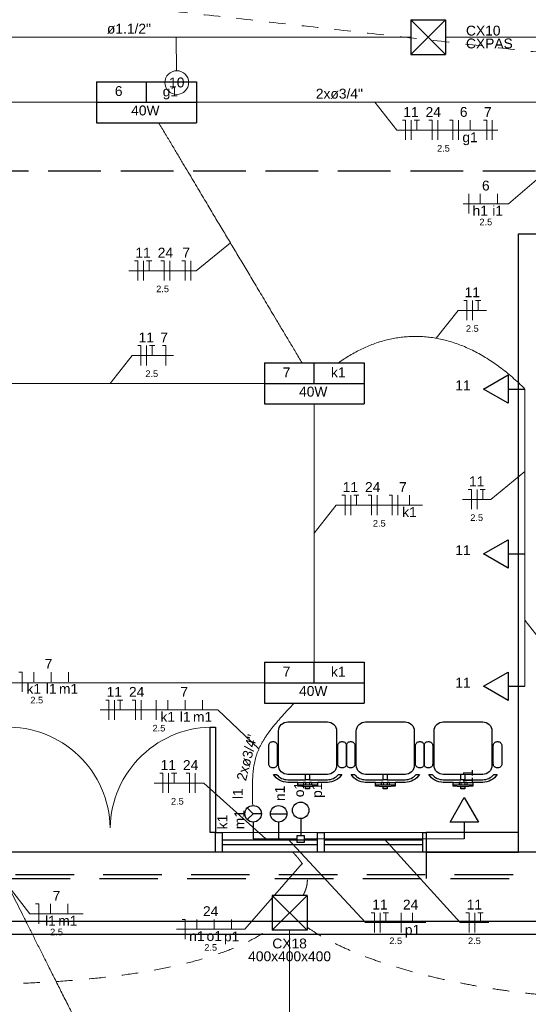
# Model space of a CAD drawing. Header units: feet. Extents: x -18 to 1038, y -110 to 48.
# Tile 35 of 199: x 5 to 9, y -9 to -1. Entities that reach past the tile are written whole.
import ezdxf

# ---------------------------------------------------------------- set-up
doc = ezdxf.new("R2010")
doc.units = ezdxf.units.FT
doc.header["$MEASUREMENT"] = 0
for name, pattern in [('HIDDEN', [0.9525, 0.635, -0.3175]), ('JIS_02_1.2', [0.25, 0.125, -0.125]), ('JIS_02_4.0', [0.55, 0.4, -0.15])]:
    doc.linetypes.add(name, pattern=pattern)
for name, color, linetype, lineweight in [('0.1', 1, 'Continuous', 9), ('02', 2, 'Continuous', 20), ('DI-Cortes', 1, 'JIS_02_4.0', 30), ('EL-Condutos', 4, 'Continuous', 5), ('EL-Fios (Fase 1)', 7, 'Continuous', 5), ('EL-Fios (Fase 2)', 7, 'Continuous', 5), ('EL-Fios (Fase 3)', 7, 'Continuous', 5), ('EL-Fios (Neutro)', 7, 'Continuous', 5), ('EL-Fios (Retorno)', 7, 'Continuous', 5), ('EL-Fios (Terra)', 7, 'Continuous', 5), ('EL-Textos conduto', 7, 'Continuous', 5), ('EL-Textos fios', 7, 'Continuous', 5), ('Textos', 7, 'Continuous', 5)]:
    doc.layers.add(name, color=color, linetype=linetype, lineweight=lineweight)
for name, color, linetype in [('Arq-parede-alta', 5, 'Continuous'), ('MOBILARIO', 8, 'Continuous'), ('P-SIMBOL', 5, 'Continuous'), ('parede', 5, 'Continuous'), ('porta', 3, 'Continuous'), ('PROJEÇÃO', 6, 'HIDDEN')]:
    doc.layers.add(name, color=color, linetype=linetype)
doc.styles.add('Arial', font='arial.ttf')

msp = doc.modelspace()

# ---------------------------------------------------------------- linework, layer by layer
at = {"layer": '0.1', "color": 251}
for p, q in [((6.6626, -7.5392), (6.6626, -7.6294)), ((6.7126, -7.5392), (6.7126, -7.6294)), ((5.0626, -7.6294), (6.6626, -7.6294))]:
    msp.add_line(p, q, dxfattribs=at)
for centre, start, end in [((5.0826, -7.4592), 1.09331, 91.46902), ((6.6426, -7.4592), 88.53098, 178.90669)]:
    msp.add_arc(centre, 0.7801, start, end, dxfattribs=at)
at = {"layer": '02', "color": 251}
for p, q in [((8.2626, -7.4794), (6.6626, -7.4794)), ((8.2626, -7.6294), (6.6626, -7.6294))]:
    msp.add_line(p, q, dxfattribs=at)
at = {"layer": 'Arq-parede-alta', "color": 3, "ltscale": 0.03}
msp.add_line((8.9628, -2.9294), (11.1628, -2.9294), dxfattribs=at)
at = {"layer": 'Arq-parede-alta', "color": 251, "ltscale": 0.03}
for points in [[(8.9628, -7.6295), (8.9628, -2.9294)], [(9.4906, -7.6295), (8.9628, -7.6295)]]:
    msp.add_lwpolyline(points, dxfattribs=at)
at = {"layer": 'Defpoints', "color": 251}
msp.add_lwpolyline([(-2.6872, 18.1708), (10.8428, 18.1708), (10.8428, 6.7706), (4.9128, 6.7706), (4.9128, 3.7706), (28.8428, 3.7706), (28.8426, -7.6295), (-2.6872, -7.6295), (-2.6872, 3.7706), (2.6128, 3.7706), (2.6128, 6.7706), (-2.6872, 6.7706)], close=True, dxfattribs=at)
at = {"layer": 'DI-Cortes', "color": 251, "linetype": 'JIS_02_4.0'}
msp.add_line((29.4426, -2.4539), (-3.2955, -2.4539), dxfattribs=at)
at = {"layer": 'DI-Cortes', "color": 251, "linetype": 'Continuous'}
for p, q in [((-3.4955, -8.1541), (29.6426, -8.1541)), ((-3.2955, -8.2541), (29.4426, -8.2541))]:
    msp.add_line(p, q, dxfattribs=at)
at = {"layer": 'EL-Condutos', "linetype": 'JIS_02_1.2'}
for points in [[(3.0951, -0.8735), (3.8691, -0.9604), (4.5939, -1.0418), (5.273, -1.1181), (5.9099, -1.1896), (6.5082, -1.2567), (7.0713, -1.32), (7.6027, -1.3796), (8.1061, -1.4361), (8.5848, -1.4899), (9.0425, -1.5413), (9.4826, -1.5907), (9.9086, -1.6385), (10.3241, -1.6852), (10.7326, -1.731), (11.1375, -1.7765), (11.5424, -1.822), (11.9509, -1.8678), (12.3664, -1.9145), (12.7924, -1.9623), (13.2325, -2.0117), (13.6902, -2.0631), (14.1689, -2.1169), (14.6723, -2.1734), (15.2037, -2.2331), (15.7668, -2.2963), (16.3651, -2.3634), (17.002, -2.435), (17.6811, -2.5112), (18.4059, -2.5926), (19.1799, -2.6795)], [(7.3277, -7.959), (7.3374, -7.9392), (7.3453, -7.9199), (7.3514, -7.9011), (7.3558, -7.8828), (7.3586, -7.865), (7.3599, -7.8476), (7.3597, -7.8308), (7.3582, -7.8143), (7.3554, -7.7983), (7.3514, -7.7827), (7.3463, -7.7674), (7.3401, -7.7526), (7.3329, -7.738), (7.3249, -7.7239), (7.3161, -7.71), (7.3066, -7.6965), (7.2964, -7.6832), (7.2856, -7.6702), (7.2744, -7.6575), (7.2627, -7.645), (7.2508, -7.6327), (7.2386, -7.6206), (7.2262, -7.6087), (7.2138, -7.597), (7.2014, -7.5854), (7.189, -7.574), (7.1768, -7.5627), (7.1648, -7.5515), (7.1532, -7.5404), (7.142, -7.5294)], [(-0.5404, -8.3978), (-0.2766, -8.402), (-0.0052, -8.4096), (0.2728, -8.4204), (0.5565, -8.4337), (0.8451, -8.4491), (1.1377, -8.4662), (1.4335, -8.4845), (1.7315, -8.5036), (2.0308, -8.523), (2.3307, -8.5423), (2.6302, -8.561), (2.9285, -8.5787), (3.2247, -8.5948), (3.5179, -8.609), (3.8072, -8.6208), (4.0918, -8.6298), (4.3709, -8.6354), (4.6435, -8.6373), (4.9087, -8.635), (5.1657, -8.628), (5.4137, -8.6159), (5.6517, -8.5982), (5.8788, -8.5745), (6.0943, -8.5444), (6.2972, -8.5073), (6.4867, -8.4628), (6.6619, -8.4105), (6.8219, -8.3499), (6.9658, -8.2805), (7.0928, -8.202)], [(7.3556, -8.1992), (7.4418, -8.2547), (7.5378, -8.3079), (7.643, -8.3586), (7.7567, -8.4068), (7.8782, -8.4524), (8.0069, -8.4951), (8.142, -8.5349), (8.2828, -8.5717), (8.4288, -8.6052), (8.5791, -8.6355), (8.733, -8.6623), (8.89, -8.6855), (9.0493, -8.705), (9.2102, -8.7207), (9.3721, -8.7324), (9.5342, -8.74), (9.6958, -8.7434), (9.8564, -8.7424), (10.0151, -8.737), (10.1713, -8.7269), (10.3243, -8.7121), (10.4734, -8.6924), (10.618, -8.6677), (10.7573, -8.6379), (10.8907, -8.6029), (11.0174, -8.5624), (11.1368, -8.5164), (11.2482, -8.4648), (11.3509, -8.4074), (11.4442, -8.3441)]]:
    msp.add_spline(points, degree=3, dxfattribs=at)
at = {"layer": 'EL-Condutos', "linetype": 'Continuous'}
for points in [[(8.1464, -1.4351), (7.9776, -1.4351), (7.8192, -1.4351), (7.6703, -1.4351), (7.5303, -1.4351), (7.3984, -1.4351), (7.2738, -1.4351), (7.1559, -1.4351), (7.0439, -1.4351), (6.937, -1.4351), (6.8346, -1.4351), (6.7359, -1.4351), (6.6401, -1.4351), (6.5465, -1.4351), (6.4544, -1.4351), (6.363, -1.4351), (6.2716, -1.4351), (6.1795, -1.4351), (6.0859, -1.4351), (5.9901, -1.4351), (5.8914, -1.4351), (5.789, -1.4351), (5.6821, -1.4351), (5.5701, -1.4351), (5.4522, -1.4351), (5.3276, -1.4351), (5.1957, -1.4351), (5.0557, -1.4351), (4.9068, -1.4351), (4.7484, -1.4351), (4.5796, -1.4351)], [(11.1655, -1.4351), (11.1129, -1.4351), (11.0622, -1.4351), (11.0131, -1.4351), (10.965, -1.4351), (10.9174, -1.4351), (10.8698, -1.4351), (10.8217, -1.4351), (10.7726, -1.4351), (10.722, -1.4351), (10.6693, -1.4351), (10.6141, -1.4351), (10.5558, -1.4351), (10.494, -1.4351), (10.4282, -1.4351), (10.3577, -1.4351), (10.2822, -1.4351), (10.2011, -1.4351), (10.114, -1.4351), (10.0202, -1.4351), (9.9193, -1.4351), (9.8108, -1.4351), (9.6942, -1.4351), (9.5689, -1.4351), (9.4346, -1.4351), (9.2905, -1.4351), (9.1364, -1.4351), (8.9715, -1.4351), (8.7955, -1.4351), (8.6079, -1.4351), (8.408, -1.4351)], [(3.0478, -1.9294), (3.1693, -1.9294), (3.2843, -1.9294), (3.3934, -1.9294), (3.497, -1.9294), (3.5954, -1.9294), (3.6893, -1.9294), (3.779, -1.9294), (3.8651, -1.9294), (3.9479, -1.9294), (4.0279, -1.9294), (4.1057, -1.9294), (4.1816, -1.9294), (4.2561, -1.9294), (4.3297, -1.9294), (4.4028, -1.9294), (4.476, -1.9294), (4.5496, -1.9294), (4.6241, -1.9294), (4.7, -1.9294), (4.7778, -1.9294), (4.8578, -1.9294), (4.9406, -1.9294), (5.0267, -1.9294), (5.1164, -1.9294), (5.2102, -1.9294), (5.3087, -1.9294), (5.4123, -1.9294), (5.5213, -1.9294), (5.6364, -1.9294), (5.7579, -1.9294)], [(9.2279, -1.9294), (9.1064, -1.9294), (8.9913, -1.9294), (8.8823, -1.9294), (8.7787, -1.9294), (8.6802, -1.9294), (8.5864, -1.9294), (8.4967, -1.9294), (8.4106, -1.9294), (8.3278, -1.9294), (8.2478, -1.9294), (8.17, -1.9294), (8.0941, -1.9294), (8.0196, -1.9294), (7.946, -1.9294), (7.8728, -1.9294), (7.7997, -1.9294), (7.7261, -1.9294), (7.6516, -1.9294), (7.5757, -1.9294), (7.4979, -1.9294), (7.4179, -1.9294), (7.3351, -1.9294), (7.249, -1.9294), (7.1593, -1.9294), (7.0654, -1.9294), (6.967, -1.9294), (6.8634, -1.9294), (6.7543, -1.9294), (6.6393, -1.9294), (6.5178, -1.9294)], [(6.2308, -2.0851), (6.2809, -2.1693), (6.3282, -2.2486), (6.3729, -2.3234), (6.4151, -2.3941), (6.455, -2.4611), (6.4929, -2.5246), (6.5289, -2.585), (6.5633, -2.6426), (6.5963, -2.6979), (6.628, -2.7511), (6.6587, -2.8025), (6.6886, -2.8526), (6.7178, -2.9017), (6.7467, -2.9501), (6.7753, -2.9981), (6.804, -3.0461), (6.8328, -3.0945), (6.8621, -3.1436), (6.892, -3.1937), (6.9227, -3.2451), (6.9544, -3.2983), (6.9874, -3.3536), (7.0218, -3.4112), (7.0578, -3.4716), (7.0957, -3.5351), (7.1356, -3.6021), (7.1778, -3.6728), (7.2224, -3.7476), (7.2697, -3.8269), (7.3199, -3.9111)], [(7.5959, -3.9106), (7.6391, -3.881), (7.6828, -3.8537), (7.727, -3.8287), (7.7716, -3.8059), (7.8167, -3.7855), (7.8622, -3.7675), (7.9081, -3.7519), (7.9544, -3.7387), (8.001, -3.7279), (8.0479, -3.7196), (8.095, -3.7138), (8.1425, -3.7105), (8.1902, -3.7097), (8.2381, -3.7115), (8.2862, -3.7159), (8.3344, -3.7229), (8.3828, -3.7326), (8.4313, -3.7449), (8.4799, -3.7599), (8.5286, -3.7776), (8.5772, -3.7981), (8.6259, -3.8213), (8.6746, -3.8474), (8.7232, -3.8762), (8.7718, -3.9079), (8.8203, -3.9424), (8.8687, -3.9799), (8.9169, -4.0203), (8.965, -4.0636), (9.0128, -4.1098)], [(4.6916, -4.0669), (4.7956, -4.0669), (4.8942, -4.0669), (4.9879, -4.0669), (5.0769, -4.0669), (5.1618, -4.0669), (5.2428, -4.0669), (5.3204, -4.0669), (5.3949, -4.0669), (5.4667, -4.0669), (5.5363, -4.0669), (5.6039, -4.0669), (5.6699, -4.0669), (5.7349, -4.0669), (5.7991, -4.0669), (5.8628, -4.0669), (5.9266, -4.0669), (5.9908, -4.0669), (6.0557, -4.0669), (6.1218, -4.0669), (6.1894, -4.0669), (6.259, -4.0669), (6.3308, -4.0669), (6.4053, -4.0669), (6.4829, -4.0669), (6.5639, -4.0669), (6.6487, -4.0669), (6.7378, -4.0669), (6.8314, -4.0669), (6.9301, -4.0669), (7.0341, -4.0669)], [(9.0128, -4.1098), (9.0128, -4.1705), (9.0128, -4.2272), (9.0128, -4.2803), (9.0128, -4.33), (9.0128, -4.3767), (9.0128, -4.4206), (9.0128, -4.462), (9.0128, -4.5012), (9.0128, -4.5384), (9.0128, -4.5739), (9.0128, -4.6081), (9.0128, -4.6411), (9.0128, -4.6734), (9.0128, -4.705), (9.0128, -4.7364), (9.0128, -4.7677), (9.0128, -4.7994), (9.0128, -4.8316), (9.0128, -4.8647), (9.0128, -4.8988), (9.0128, -4.9344), (9.0128, -4.9716), (9.0128, -5.0107), (9.0128, -5.0521), (9.0128, -5.096), (9.0128, -5.1427), (9.0128, -5.1925), (9.0128, -5.2456), (9.0128, -5.3023), (9.0128, -5.3629)], [(7.4128, -6.1864), (7.4128, -6.0956), (7.4128, -6.01), (7.4128, -5.9294), (7.4128, -5.8532), (7.4128, -5.7811), (7.4128, -5.7128), (7.4128, -5.6478), (7.4128, -5.5858), (7.4128, -5.5265), (7.4128, -5.4693), (7.4128, -5.4141), (7.4128, -5.3604), (7.4128, -5.3077), (7.4128, -5.2559), (7.4128, -5.2044), (7.4128, -5.1528), (7.4128, -5.101), (7.4128, -5.0483), (7.4128, -4.9946), (7.4128, -4.9394), (7.4128, -4.8822), (7.4128, -4.8229), (7.4128, -4.7609), (7.4128, -4.6959), (7.4128, -4.6276), (7.4128, -4.5555), (7.4128, -4.4793), (7.4128, -4.3987), (7.4128, -4.3131), (7.4128, -4.2224)], [(9.0128, -5.3629), (9.0128, -5.4116), (9.0128, -5.4571), (9.0128, -5.4998), (9.0128, -5.5398), (9.0128, -5.5773), (9.0128, -5.6125), (9.0128, -5.6458), (9.0128, -5.6772), (9.0128, -5.7071), (9.0128, -5.7357), (9.0128, -5.7631), (9.0128, -5.7897), (9.0128, -5.8155), (9.0128, -5.841), (9.0128, -5.8662), (9.0128, -5.8914), (9.0128, -5.9168), (9.0128, -5.9427), (9.0128, -5.9692), (9.0128, -5.9966), (9.0128, -6.0252), (9.0128, -6.0551), (9.0128, -6.0866), (9.0128, -6.1198), (9.0128, -6.1551), (9.0128, -6.1926), (9.0128, -6.2325), (9.0128, -6.2752), (9.0128, -6.3207), (9.0128, -6.3694)], [(4.6916, -6.3419), (4.7956, -6.3419), (4.8942, -6.3419), (4.9879, -6.3419), (5.0769, -6.3419), (5.1618, -6.3419), (5.2428, -6.3419), (5.3204, -6.3419), (5.3949, -6.3419), (5.4667, -6.3419), (5.5363, -6.3419), (5.6039, -6.3419), (5.6699, -6.3419), (5.7349, -6.3419), (5.7991, -6.3419), (5.8628, -6.3419), (5.9266, -6.3419), (5.9908, -6.3419), (6.0557, -6.3419), (6.1218, -6.3419), (6.1894, -6.3419), (6.259, -6.3419), (6.3308, -6.3419), (6.4053, -6.3419), (6.4829, -6.3419), (6.5639, -6.3419), (6.6487, -6.3419), (6.7378, -6.3419), (6.8314, -6.3419), (6.9301, -6.3419), (7.0341, -6.3419)], [(5.7855, -9.2777), (5.7201, -9.1474), (5.6587, -9.025), (5.6009, -8.9097), (5.5464, -8.8011), (5.495, -8.6986), (5.4463, -8.6016), (5.4002, -8.5096), (5.3563, -8.4221), (5.3143, -8.3384), (5.274, -8.2581), (5.2351, -8.1805), (5.1973, -8.1052), (5.1604, -8.0315), (5.124, -7.9589), (5.0878, -7.8869), (5.0517, -7.8149), (5.0153, -7.7423), (4.9783, -7.6686), (4.9406, -7.5933), (4.9016, -7.5157), (4.8613, -7.4354), (4.8194, -7.3517), (4.7755, -7.2642), (4.7293, -7.1722), (4.6807, -7.0752), (4.6293, -6.9727), (4.5748, -6.8641), (4.517, -6.7488), (4.4555, -6.6264), (4.3902, -6.4961)], [(7.2596, -6.4977), (7.2287, -6.5302), (7.1998, -6.5612), (7.1729, -6.5907), (7.148, -6.6189), (7.1248, -6.6459), (7.1034, -6.6718), (7.0838, -6.6967), (7.0657, -6.7209), (7.0493, -6.7442), (7.0343, -6.767), (7.0208, -6.7893), (7.0086, -6.8112), (6.9977, -6.8328), (6.988, -6.8544), (6.9795, -6.8759), (6.9721, -6.8975), (6.9657, -6.9193), (6.9603, -6.9414), (6.9558, -6.964), (6.952, -6.9872), (6.9491, -7.0111), (6.9468, -7.0358), (6.9451, -7.0614), (6.944, -7.0881), (6.9433, -7.1159), (6.9431, -7.145), (6.9432, -7.1756), (6.9436, -7.2076), (6.9442, -7.2413), (6.9449, -7.2767)], [(6.9483, -7.5294), (6.9577, -7.5294), (6.9665, -7.5294), (6.9747, -7.5294), (6.9824, -7.5294), (6.9896, -7.5294), (6.9964, -7.5294), (7.0028, -7.5294), (7.0088, -7.5294), (7.0146, -7.5294), (7.0201, -7.5294), (7.0253, -7.5294), (7.0304, -7.5294), (7.0354, -7.5294), (7.0403, -7.5294), (7.0452, -7.5294), (7.05, -7.5294), (7.0549, -7.5294), (7.0599, -7.5294), (7.065, -7.5294), (7.0703, -7.5294), (7.0758, -7.5294), (7.0815, -7.5294), (7.0876, -7.5294), (7.094, -7.5294), (7.1007, -7.5294), (7.1079, -7.5294), (7.1156, -7.5294), (7.1238, -7.5294), (7.1326, -7.5294), (7.142, -7.5294)], [(7.142, -7.5294), (7.1491, -7.5294), (7.1559, -7.5294), (7.1623, -7.5294), (7.1683, -7.5294), (7.174, -7.5294), (7.1794, -7.5294), (7.1845, -7.5294), (7.1893, -7.5294), (7.194, -7.5294), (7.1984, -7.5294), (7.2026, -7.5294), (7.2067, -7.5294), (7.2107, -7.5294), (7.2145, -7.5294), (7.2183, -7.5294), (7.222, -7.5294), (7.2257, -7.5294), (7.2294, -7.5294), (7.2331, -7.5294), (7.2369, -7.5294), (7.2407, -7.5294), (7.2447, -7.5294), (7.2488, -7.5294), (7.253, -7.5294), (7.2574, -7.5294), (7.262, -7.5294), (7.2668, -7.5294), (7.2719, -7.5294), (7.2773, -7.5294), (7.283, -7.5294)], [(7.3361, -7.5294), (7.3937, -7.5294), (7.4476, -7.5294), (7.4981, -7.5294), (7.5456, -7.5294), (7.5901, -7.5294), (7.6321, -7.5294), (7.6718, -7.5294), (7.7094, -7.5294), (7.7452, -7.5294), (7.7795, -7.5294), (7.8126, -7.5294), (7.8446, -7.5294), (7.8759, -7.5294), (7.9067, -7.5294), (7.9373, -7.5294), (7.968, -7.5294), (7.999, -7.5294), (8.0306, -7.5294), (8.0631, -7.5294), (8.0966, -7.5294), (8.1315, -7.5294), (8.1681, -7.5294), (8.2066, -7.5294), (8.2473, -7.5294), (8.2904, -7.5294), (8.3362, -7.5294), (8.3849, -7.5294), (8.4369, -7.5294), (8.4924, -7.5294), (8.5516, -7.5294)], [(7.2251, -8.2238), (7.2251, -8.5315), (7.2251, -8.82), (7.2251, -9.0906), (7.2251, -9.3447), (7.2251, -9.5837), (7.2251, -9.809), (7.2251, -10.0219), (7.2251, -10.2238), (7.2251, -10.416), (7.2251, -10.6001), (7.2251, -10.7772), (7.2251, -10.9489), (7.2251, -11.1164), (7.2251, -11.2812), (7.2251, -11.4446), (7.2251, -11.608), (7.2251, -11.7728), (7.2251, -11.9404), (7.2251, -12.112), (7.2251, -12.2892), (7.2251, -12.4732), (7.2251, -12.6655), (7.2251, -12.8674), (7.2251, -13.0803), (7.2251, -13.3055), (7.2251, -13.5445), (7.2251, -13.7987), (7.2251, -14.0693), (7.2251, -14.3577), (7.2251, -14.6654)]]:
    msp.add_spline(points, degree=3, dxfattribs=at)
at = {"layer": 'EL-Fios (Fase 1)'}
for p, q in [((8.3501, -2.2165), (8.3501, -2.0665)), ((8.7647, -2.2165), (8.7647, -2.0665)), ((6.3159, -3.2852), (6.3159, -3.1352)), ((6.4739, -3.2852), (6.4739, -3.1352)), ((7.8901, -5.0672), (7.8901, -4.9172)), ((8.0482, -5.0672), (8.0482, -4.9172)), ((6.0973, -6.6241), (6.0973, -6.4741)), ((6.2125, -6.6241), (6.2125, -6.4741)), ((6.5073, -7.1801), (6.5073, -7.0301)), ((8.0712, -8.2407), (8.0712, -8.0907))]:
    msp.add_line(p, q, dxfattribs=at)
at = {"layer": 'EL-Fios (Fase 2)'}
for p, q in [((8.5082, -2.2165), (8.5082, -2.0665)), ((8.5852, -2.7765), (8.5852, -2.6265))]:
    msp.add_line(p, q, dxfattribs=at)
at = {"layer": 'EL-Fios (Fase 3)'}
for p, q in [((8.1493, -2.2165), (8.1493, -2.0665)), ((6.115, -3.2852), (6.115, -3.1352)), ((8.6152, -3.5865), (8.6152, -3.4365)), ((6.1393, -3.9297), (6.1393, -3.7797)), ((7.6893, -5.0672), (7.6893, -4.9172)), ((8.6486, -5.0235), (8.6486, -4.8735)), ((5.8964, -6.6241), (5.8964, -6.4741)), ((6.3064, -7.1801), (6.3064, -7.0301)), ((7.9131, -8.2407), (7.9131, -8.0907)), ((8.6313, -8.2407), (8.6313, -8.0907))]:
    msp.add_line(p, q, dxfattribs=at)
at = {"layer": 'EL-Fios (Neutro)'}
for p, q in [((8.0814, -2.0665), (8.1064, -2.0665)), ((8.1064, -2.2165), (8.1064, -2.0665)), ((8.2823, -2.0665), (8.3073, -2.0665)), ((8.3073, -2.2165), (8.3073, -2.0665)), ((8.4403, -2.0665), (8.4653, -2.0665)), ((8.4653, -2.2165), (8.4653, -2.0665)), ((8.6968, -2.0665), (8.7218, -2.0665)), ((8.7218, -2.2165), (8.7218, -2.0665)), ((6.0471, -3.1352), (6.0721, -3.1352)), ((6.0721, -3.2852), (6.0721, -3.1352)), ((6.248, -3.1352), (6.273, -3.1352)), ((6.273, -3.2852), (6.273, -3.1352)), ((6.4061, -3.1352), (6.4311, -3.1352)), ((6.4311, -3.2852), (6.4311, -3.1352)), ((8.5473, -3.4365), (8.5723, -3.4365)), ((8.5723, -3.5865), (8.5723, -3.4365)), ((6.0714, -3.7797), (6.0964, -3.7797)), ((6.0964, -3.9297), (6.0964, -3.7797)), ((6.26, -3.7797), (6.285, -3.7797)), ((6.285, -3.9297), (6.285, -3.7797)), ((7.6214, -4.9172), (7.6464, -4.9172)), ((7.6464, -5.0672), (7.6464, -4.9172)), ((7.8223, -4.9172), (7.8473, -4.9172)), ((7.8473, -5.0672), (7.8473, -4.9172)), ((7.9803, -4.9172), (8.0053, -4.9172)), ((8.0053, -5.0672), (8.0053, -4.9172)), ((8.5807, -4.8735), (8.6057, -4.8735)), ((8.6057, -5.0235), (8.6057, -4.8735)), ((5.17, -6.261), (5.195, -6.261)), ((5.195, -6.411), (5.195, -6.261)), ((5.8286, -6.4741), (5.8536, -6.4741)), ((5.8536, -6.6241), (5.8536, -6.4741)), ((6.0295, -6.4741), (6.0545, -6.4741)), ((6.0545, -6.6241), (6.0545, -6.4741)), ((6.2385, -7.0301), (6.2635, -7.0301)), ((6.2635, -7.1801), (6.2635, -7.0301)), ((6.4394, -7.0301), (6.4644, -7.0301)), ((6.4644, -7.1801), (6.4644, -7.0301)), ((5.2964, -8.024), (5.3214, -8.024)), ((5.3214, -8.174), (5.3214, -8.024)), ((6.4082, -8.1411), (6.4332, -8.1411)), ((6.4332, -8.2911), (6.4332, -8.1411)), ((7.8453, -8.0907), (7.8703, -8.0907)), ((7.8703, -8.2407), (7.8703, -8.0907)), ((8.5634, -8.0907), (8.5884, -8.0907)), ((8.5884, -8.2407), (8.5884, -8.0907))]:
    msp.add_line(p, q, dxfattribs=at)
at = {"layer": 'EL-Fios (Retorno)'}
for p, q in [((8.5957, -2.1415), (8.5957, -2.0665)), ((8.6727, -2.7015), (8.6727, -2.6265)), ((8.8049, -2.7015), (8.8049, -2.6265)), ((8.1357, -4.9922), (8.1357, -4.9172)), ((5.2825, -6.336), (5.2825, -6.261)), ((5.4146, -6.336), (5.4146, -6.261)), ((5.5467, -6.336), (5.5467, -6.261)), ((6.3, -6.5491), (6.3, -6.4741)), ((6.4321, -6.5491), (6.4321, -6.4741)), ((6.5643, -6.5491), (6.5643, -6.4741)), ((5.4089, -8.099), (5.4089, -8.024)), ((5.541, -8.099), (5.541, -8.024)), ((6.5207, -8.2161), (6.5207, -8.1411)), ((6.6529, -8.2161), (6.6529, -8.1411)), ((6.785, -8.2161), (6.785, -8.1411)), ((8.1587, -8.1657), (8.1587, -8.0907))]:
    msp.add_line(p, q, dxfattribs=at)
at = {"layer": 'EL-Fios (Terra)'}
for points in [[(8.1921, -2.1415), (8.1921, -2.0665), (8.1721, -2.0665), (8.2121, -2.0665)], [(6.1579, -3.2102), (6.1579, -3.1352), (6.1379, -3.1352), (6.1779, -3.1352)], [(8.658, -3.5115), (8.658, -3.4365), (8.638, -3.4365), (8.678, -3.4365)], [(6.1821, -3.8547), (6.1821, -3.7797), (6.1621, -3.7797), (6.2021, -3.7797)], [(7.7321, -4.9922), (7.7321, -4.9172), (7.7121, -4.9172), (7.7521, -4.9172)], [(8.6914, -4.9485), (8.6914, -4.8735), (8.6714, -4.8735), (8.7114, -4.8735)], [(5.9393, -6.5491), (5.9393, -6.4741), (5.9193, -6.4741), (5.9593, -6.4741)], [(6.3493, -7.1051), (6.3493, -7.0301), (6.3293, -7.0301), (6.3693, -7.0301)], [(7.956, -8.1657), (7.956, -8.0907), (7.936, -8.0907), (7.976, -8.0907)], [(8.6742, -8.1657), (8.6742, -8.0907), (8.6542, -8.0907), (8.6942, -8.0907)]]:
    msp.add_lwpolyline(points, dxfattribs=at)
at = {"layer": 'EL-Textos fios'}
for p, q in [((6.363, -1.4351), (6.3669, -1.6903)), ((7.8728, -1.9294), (8.0385, -2.1415)), ((8.0385, -2.1415), (8.8075, -2.1415)), ((9.1366, -2.4894), (8.8885, -2.7015)), ((8.5424, -2.7015), (8.8885, -2.7015)), ((6.7753, -2.9981), (6.5168, -3.2102)), ((6.0043, -3.2102), (6.5168, -3.2102)), ((8.3387, -3.7237), (8.5044, -3.5115)), ((8.5044, -3.5115), (8.7209, -3.5115)), ((5.8628, -4.0669), (6.0285, -3.8547)), ((6.0285, -3.8547), (6.3445, -3.8547)), ((9.0128, -4.7364), (8.7543, -4.9485)), ((7.4128, -5.2044), (7.5785, -4.9922)), ((7.5785, -4.9922), (8.2339, -4.9922)), ((8.5379, -4.9485), (8.7543, -4.9485)), ((9.0128, -5.8662), (9.1785, -6.0783)), ((5.7857, -6.5491), (6.6799, -6.5491)), ((6.9926, -6.8438), (6.6799, -6.5491)), ((6.1957, -7.1051), (6.5745, -7.1051)), ((7.0452, -7.5294), (6.5745, -7.1051)), ((7.2125, -7.5294), (7.8024, -8.1657)), ((7.9441, -7.5294), (8.5206, -8.1657)), ((7.3195, -7.7153), (6.8861, -8.2161)), ((5.0878, -7.8869), (5.2535, -8.099)), ((5.2535, -8.099), (5.6567, -8.099)), ((6.3654, -8.2161), (6.8861, -8.2161)), ((7.8024, -8.1657), (8.2598, -8.1657)), ((8.5206, -8.1657), (8.737, -8.1657))]:
    msp.add_line(p, q, dxfattribs=at)
msp.add_circle((6.3683, -1.7803), 0.09, dxfattribs=at)
at = {"layer": 'MOBILARIO', "color": 251}
for p, q in [((7.3318, -7.0996), (7.3318, -7.1196)), ((7.3468, -7.0996), (7.3318, -7.0996)), ((7.3468, -7.0996), (7.3468, -7.1196)), ((7.3768, -7.0996), (7.3768, -7.1196)), ((7.3918, -7.0996), (7.3768, -7.0996)), ((7.3918, -7.0996), (7.3918, -7.1196)), ((7.9218, -7.0996), (7.9218, -7.1196)), ((7.9368, -7.0996), (7.9218, -7.0996)), ((7.9368, -7.0996), (7.9368, -7.1196)), ((7.9668, -7.0996), (7.9668, -7.1196)), ((7.9818, -7.0996), (7.9668, -7.0996)), ((7.9818, -7.0996), (7.9818, -7.1196)), ((8.5118, -7.0996), (8.5118, -7.1196)), ((8.5268, -7.0996), (8.5118, -7.0996)), ((8.5268, -7.0996), (8.5268, -7.1196)), ((8.5568, -7.0996), (8.5568, -7.1196)), ((8.5718, -7.0996), (8.5568, -7.0996)), ((8.5718, -7.0996), (8.5718, -7.1196)), ((7.3768, -7.1346), (7.3468, -7.1346)), ((7.3918, -7.1196), (7.3768, -7.1196)), ((7.9668, -7.1346), (7.9368, -7.1346)), ((7.9818, -7.1196), (7.9668, -7.1196)), ((8.5568, -7.1346), (8.5268, -7.1346)), ((8.5718, -7.1196), (8.5568, -7.1196))]:
    msp.add_line(p, q, dxfattribs=at)
for points in [[(7.3468, -7.0396), (7.2118, -7.0396, -0.414214), (7.1418, -6.9696), (7.1418, -6.9696), (7.1418, -6.7096, -0.414214), (7.2118, -6.6396), (7.2118, -6.6396), (7.5118, -6.6396, -0.414214), (7.5818, -6.7096), (7.5818, -6.7096), (7.5818, -6.9696, -0.414214), (7.5118, -7.0396), (7.5118, -7.0396), (7.3768, -7.0396), (7.3768, -7.0796), (7.5118, -7.0796, 0.223888), (7.5966, -7.0396), (7.5966, -7.0396), (7.6213, -7.0396, -0.255924), (7.5118, -7.0996), (7.5118, -7.0996), (7.4368, -7.0996), (7.4368, -7.1296), (7.3768, -7.1346), (7.3768, -7.1496), (7.3468, -7.1496), (7.3468, -7.1346), (7.2868, -7.1296), (7.2868, -7.0996), (7.2118, -7.0996, -0.255924), (7.1022, -7.0396), (7.1022, -7.0396), (7.1269, -7.0396, 0.223888), (7.2118, -7.0796), (7.2118, -7.0796), (7.3468, -7.0796), (7.3468, -7.0396)], [(7.9368, -7.0396), (7.8018, -7.0396, -0.414214), (7.7318, -6.9696), (7.7318, -6.9696), (7.7318, -6.7096, -0.414214), (7.8018, -6.6396), (7.8018, -6.6396), (8.1018, -6.6396, -0.414214), (8.1718, -6.7096), (8.1718, -6.7096), (8.1718, -6.9696, -0.414214), (8.1018, -7.0396), (8.1018, -7.0396), (7.9668, -7.0396), (7.9668, -7.0796), (8.1018, -7.0796, 0.223888), (8.1866, -7.0396), (8.1866, -7.0396), (8.2113, -7.0396, -0.255924), (8.1018, -7.0996), (8.1018, -7.0996), (8.0268, -7.0996), (8.0268, -7.1296), (7.9668, -7.1346), (7.9668, -7.1496), (7.9368, -7.1496), (7.9368, -7.1346), (7.8768, -7.1296), (7.8768, -7.0996), (7.8018, -7.0996, -0.255924), (7.6922, -7.0396), (7.6922, -7.0396), (7.7169, -7.0396, 0.223888), (7.8018, -7.0796), (7.8018, -7.0796), (7.9368, -7.0796), (7.9368, -7.0396)], [(8.5268, -7.0396), (8.3918, -7.0396, -0.414214), (8.3218, -6.9696), (8.3218, -6.9696), (8.3218, -6.7096, -0.414214), (8.3918, -6.6396), (8.3918, -6.6396), (8.6918, -6.6396, -0.414214), (8.7618, -6.7096), (8.7618, -6.7096), (8.7618, -6.9696, -0.414214), (8.6918, -7.0396), (8.6918, -7.0396), (8.5568, -7.0396), (8.5568, -7.0796), (8.6918, -7.0796, 0.223888), (8.7766, -7.0396), (8.7766, -7.0396), (8.8013, -7.0396, -0.255924), (8.6918, -7.0996), (8.6918, -7.0996), (8.6168, -7.0996), (8.6168, -7.1296), (8.5568, -7.1346), (8.5568, -7.1496), (8.5268, -7.1496), (8.5268, -7.1346), (8.4668, -7.1296), (8.4668, -7.0996), (8.3918, -7.0996, -0.255924), (8.2822, -7.0396), (8.2822, -7.0396), (8.3069, -7.0396, 0.223888), (8.3918, -7.0796), (8.3918, -7.0796), (8.5268, -7.0796), (8.5268, -7.0396)], [(7.1018, -6.9896), (7.0968, -6.9896, -0.414214), (7.0668, -6.9596), (7.0668, -6.9596), (7.0668, -6.8196, -0.414214), (7.0968, -6.7896), (7.0968, -6.7896), (7.1018, -6.7896, -0.414214), (7.1318, -6.8196), (7.1318, -6.8196), (7.1318, -6.9596, -0.414214), (7.1018, -6.9896), (7.1018, -6.9896)], [(7.5918, -6.9596), (7.5918, -6.8196, -0.414214), (7.6218, -6.7896), (7.6218, -6.7896), (7.6268, -6.7896, -0.414214), (7.6568, -6.8196), (7.6568, -6.8196), (7.6568, -6.9596, -0.414214), (7.6268, -6.9896), (7.6268, -6.9896), (7.6218, -6.9896, -0.414214), (7.5918, -6.9596), (7.5918, -6.9596)], [(7.6918, -6.9896), (7.6868, -6.9896, -0.414214), (7.6568, -6.9596), (7.6568, -6.9596), (7.6568, -6.8196, -0.414214), (7.6868, -6.7896), (7.6868, -6.7896), (7.6918, -6.7896, -0.414214), (7.7218, -6.8196), (7.7218, -6.8196), (7.7218, -6.9596, -0.414214), (7.6918, -6.9896), (7.6918, -6.9896)], [(8.1818, -6.9596), (8.1818, -6.8196, -0.414214), (8.2118, -6.7896), (8.2118, -6.7896), (8.2168, -6.7896, -0.414214), (8.2468, -6.8196), (8.2468, -6.8196), (8.2468, -6.9596, -0.414214), (8.2168, -6.9896), (8.2168, -6.9896), (8.2118, -6.9896, -0.414214), (8.1818, -6.9596), (8.1818, -6.9596)], [(8.2818, -6.9896), (8.2768, -6.9896, -0.414214), (8.2468, -6.9596), (8.2468, -6.9596), (8.2468, -6.8196, -0.414214), (8.2768, -6.7896), (8.2768, -6.7896), (8.2818, -6.7896, -0.414214), (8.3118, -6.8196), (8.3118, -6.8196), (8.3118, -6.9596, -0.414214), (8.2818, -6.9896), (8.2818, -6.9896)], [(8.7718, -6.9596), (8.7718, -6.8196, -0.414214), (8.8018, -6.7896), (8.8018, -6.7896), (8.8068, -6.7896, -0.414214), (8.8368, -6.8196), (8.8368, -6.8196), (8.8368, -6.9596, -0.414214), (8.8068, -6.9896), (8.8068, -6.9896), (8.8018, -6.9896, -0.414214), (8.7718, -6.9596), (8.7718, -6.9596)]]:
    msp.add_lwpolyline(points, format="xyb", dxfattribs=at)
for points in [[(7.2868, -7.0996), (7.3318, -7.0996)], [(7.3768, -7.0396), (7.3468, -7.0396)], [(7.3768, -7.0796), (7.3468, -7.0796)], [(7.3468, -7.0996), (7.3768, -7.0996)], [(7.3918, -7.0996), (7.4368, -7.0996)], [(7.8768, -7.0996), (7.9218, -7.0996)], [(7.9668, -7.0396), (7.9368, -7.0396)], [(7.9668, -7.0796), (7.9368, -7.0796)], [(7.9368, -7.0996), (7.9668, -7.0996)], [(7.9818, -7.0996), (8.0268, -7.0996)], [(8.4668, -7.0996), (8.5118, -7.0996)], [(8.5568, -7.0396), (8.5268, -7.0396)], [(8.5568, -7.0796), (8.5268, -7.0796)], [(8.5268, -7.0996), (8.5568, -7.0996)], [(8.5718, -7.0996), (8.6168, -7.0996)], [(7.3318, -7.1196), (7.2868, -7.1196)], [(7.3468, -7.1196), (7.3318, -7.1196)], [(7.3768, -7.1196), (7.3468, -7.1196)], [(7.4368, -7.1196), (7.3918, -7.1196)], [(7.9218, -7.1196), (7.8768, -7.1196)], [(7.9368, -7.1196), (7.9218, -7.1196)], [(7.9668, -7.1196), (7.9368, -7.1196)], [(8.0268, -7.1196), (7.9818, -7.1196)], [(8.5118, -7.1196), (8.4668, -7.1196)], [(8.5268, -7.1196), (8.5118, -7.1196)], [(8.5568, -7.1196), (8.5268, -7.1196)], [(8.6168, -7.1196), (8.5718, -7.1196)]]:
    msp.add_lwpolyline(points, dxfattribs=at)
at = {"layer": 'P-SIMBOL'}
for p, q in [((8.1448, -1.3026), (8.4098, -1.3026)), ((8.1448, -1.3026), (8.1448, -1.5676)), ((8.1448, -1.3026), (8.4098, -1.5676)), ((8.4098, -1.3026), (8.1448, -1.5676)), ((8.4098, -1.3026), (8.4098, -1.5676)), ((8.1448, -1.5676), (8.4098, -1.5676)), ((5.7586, -1.7737), (5.7586, -2.085)), ((5.7586, -1.7737), (6.5171, -1.7737)), ((6.1378, -1.9294), (6.1378, -1.7737)), ((6.5171, -1.7737), (6.5171, -2.085)), ((5.7586, -1.9294), (6.5171, -1.9294)), ((5.7586, -2.085), (6.5171, -2.085)), ((7.0336, -3.9112), (7.0336, -4.2225)), ((7.0336, -3.9112), (7.7921, -3.9112)), ((7.4128, -4.0669), (7.4128, -3.9112)), ((7.7921, -3.9112), (7.7921, -4.2225)), ((8.6973, -4.1098), (8.8848, -4.0016)), ((8.8848, -4.0016), (8.8848, -4.2181)), ((7.0336, -4.0669), (7.7921, -4.0669)), ((8.8848, -4.2181), (8.6973, -4.1098)), ((8.8848, -4.1098), (9.0128, -4.1098)), ((7.0336, -4.2225), (7.7921, -4.2225)), ((8.6973, -5.3629), (8.8848, -5.2547)), ((8.8848, -5.2547), (8.8848, -5.4712)), ((8.8848, -5.4712), (8.6973, -5.3629)), ((8.8848, -5.3629), (9.0128, -5.3629)), ((7.0336, -6.1862), (7.0336, -6.4975)), ((7.0336, -6.1862), (7.7921, -6.1862)), ((7.4128, -6.3419), (7.4128, -6.1862)), ((7.7921, -6.1862), (7.7921, -6.4975)), ((8.6973, -6.3694), (8.8848, -6.2612)), ((8.8848, -6.2612), (8.8848, -6.4777)), ((7.0336, -6.3419), (7.7921, -6.3419)), ((8.8848, -6.4777), (8.6973, -6.3694)), ((8.8848, -6.3694), (9.0128, -6.3694)), ((7.0336, -6.4975), (7.7921, -6.4975)), ((8.4434, -7.4013), (8.5516, -7.2138)), ((8.5516, -7.2138), (8.6599, -7.4013)), ((6.9483, -7.3384), (6.9041, -7.2943)), ((6.9483, -7.3384), (6.9041, -7.3829)), ((7.0108, -7.3384), (6.9483, -7.3384)), ((6.9483, -7.4009), (6.9483, -7.5294)), ((7.0795, -7.3384), (7.2045, -7.3384)), ((7.142, -7.4009), (7.142, -7.5294)), ((7.3096, -7.3743), (7.3096, -7.5028)), ((8.6599, -7.4013), (8.4434, -7.4013)), ((8.5516, -7.4013), (8.5516, -7.5294)), ((7.2831, -7.5028), (7.3361, -7.5028)), ((7.2831, -7.5559), (7.2831, -7.5028)), ((7.3361, -7.5559), (7.2831, -7.5559)), ((7.3361, -7.5028), (7.3361, -7.5559)), ((7.3576, -7.959), (7.0926, -7.959)), ((7.3576, -7.959), (7.0926, -8.224)), ((7.3576, -8.224), (7.0926, -7.959)), ((7.0926, -7.959), (7.0926, -8.224)), ((7.3576, -7.959), (7.3576, -8.224)), ((7.3576, -8.224), (7.0926, -8.224))]:
    msp.add_line(p, q, dxfattribs=at)
for centre in [(7.3096, -7.3118), (6.9483, -7.3384), (7.142, -7.3384)]:
    msp.add_circle(centre, 0.0625, dxfattribs=at)
at = {"layer": 'parede', "color": 251}
msp.add_lwpolyline([(8.9626, -7.4794), (8.2626, -7.4794), (8.2626, -7.6294), (8.9626, -7.6294)], dxfattribs=at)
at = {"layer": 'porta', "color": 251}
for p, q in [((7.4376, -7.5392), (6.7126, -7.5392)), ((8.2376, -7.5392), (7.4876, -7.5392)), ((7.4376, -7.5742), (6.7126, -7.5742)), ((8.2376, -7.5742), (7.4876, -7.5742))]:
    msp.add_line(p, q, dxfattribs=at)
for points in [[(6.6626, -6.6794), (6.6626, -7.4794), (6.6226, -7.4794), (6.6226, -6.6794)], [(6.7126, -7.6294), (6.6626, -7.6294), (6.6626, -7.4794), (6.7126, -7.4794)], [(7.4876, -7.6294), (7.4376, -7.6294), (7.4376, -7.4794), (7.4876, -7.4794)]]:
    msp.add_lwpolyline(points, close=True, dxfattribs=at)
msp.add_lwpolyline([(8.2626, -7.6294), (8.2376, -7.6294), (8.2376, -7.4794), (8.2626, -7.4794)], dxfattribs=at)
at = {"layer": 'PROJEÇÃO', "color": 251, "ltscale": 0.7}
msp.add_line((8.2626, -7.6294), (8.2626, -7.8295), dxfattribs=at)
for points in [[(-2.8872, -6.8295), (-2.8872, -7.8295), (29.0428, -7.8295), (29.0428, -6.8295), (28.8428, -6.8295)], [(-2.8572, -6.8595), (-2.8572, -7.7995), (29.0128, -7.7995), (29.0128, -6.8595), (28.8428, -6.8595)]]:
    msp.add_lwpolyline(points, dxfattribs=at)

# ---------------------------------------------------------------- texts
at = {"layer": 'EL-Textos conduto', "char_height": 0.075, "attachment_point": 8, "line_spacing_factor": 0.6, "style": 'Arial'}
for s, insert, width in [('ø1.1/2"', (6.005, -1.4099), 0.668369), ('2xø3/4"', (7.6031, -1.9041), 0.715015)]:
    msp.add_mtext(s, dxfattribs=dict(at, insert=insert, width=width))
at = {"layer": 'EL-Textos conduto', "insert": (6.9393, -6.9206), "char_height": 0.075, "width": 0.715015, "attachment_point": 8, "rotation": 75.77367, "line_spacing_factor": 0.6, "style": 'Arial'}
msp.add_mtext('2xø3/4"', dxfattribs=at)
at = {"layer": 'EL-Textos fios', "attachment_point": 8, "line_spacing_factor": 0.6, "style": 'Arial'}
for s, insert, char_height, width in [('10', (6.3683, -1.8178), 0.075, 0.233003), ('11', (8.1468, -2.0417), 0.075, 0.233003), ('24', (8.3162, -2.0417), 0.075, 0.233003), ('6', (8.5471, -2.0417), 0.075, 0.116502), ('7', (8.7307, -2.0417), 0.075, 0.116502), ('g1', (8.5957, -2.2562), 0.075, 0.233003), ('2.5', (8.3935, -2.3055), 0.05, 0.194131), ('6', (8.7154, -2.6017), 0.075, 0.116502), ('h1', (8.6727, -2.7915), 0.075, 0.233003), ('i1', (8.8049, -2.7915), 0.075, 0.163034), ('2.5', (8.7154, -2.8655), 0.05, 0.194131), ('11', (6.1125, -3.1105), 0.075, 0.233003), ('24', (6.282, -3.1105), 0.075, 0.233003), ('7', (6.44, -3.1105), 0.075, 0.116502), ('2.5', (6.2605, -3.3742), 0.05, 0.194131), ('11', (8.6127, -3.4118), 0.075, 0.233003), ('11', (6.1368, -3.755), 0.075, 0.233003), ('7', (6.2725, -3.755), 0.075, 0.116502), ('2.5', (8.6127, -3.6755), 0.05, 0.194131), ('2.5', (6.1782, -4.0187), 0.05, 0.194131), ('11', (8.6461, -4.8488), 0.075, 0.233003), ('11', (7.6868, -4.8925), 0.075, 0.233003), ('24', (7.8562, -4.8925), 0.075, 0.233003), ('7', (8.0857, -4.8925), 0.075, 0.116502), ('k1', (8.1357, -5.0822), 0.075, 0.221341), ('2.5', (8.6461, -5.1125), 0.05, 0.194131), ('2.5', (7.9062, -5.1562), 0.05, 0.194131), ('11', (5.8939, -6.4493), 0.075, 0.233003), ('24', (6.0634, -6.4493), 0.075, 0.233003), ('7', (6.4248, -6.4493), 0.075, 0.116502), ('k1', (6.3, -6.6391), 0.075, 0.221341), ('l1', (6.4321, -6.6391), 0.075, 0.163034), ('m1', (6.5643, -6.6391), 0.075, 0.291082), ('2.5', (6.2328, -6.7131), 0.05, 0.194131), ('11', (6.3039, -7.0053), 0.075, 0.233003), ('24', (6.4734, -7.0053), 0.075, 0.233003), ('2.5', (6.3729, -7.2691), 0.05, 0.194131), ('7', (5.4551, -7.9993), 0.075, 0.116502), ('11', (7.9106, -8.066), 0.075, 0.233003), ('24', (8.1441, -8.066), 0.075, 0.233003), ('11', (8.6288, -8.066), 0.075, 0.233003), ('24', (6.6257, -8.1163), 0.075, 0.233003), ('l1', (5.4089, -8.189), 0.075, 0.163034), ('m1', (5.541, -8.189), 0.075, 0.291082), ('2.5', (5.4551, -8.263), 0.05, 0.194131), ('n1', (6.5207, -8.3061), 0.075, 0.233003), ('o1', (6.6529, -8.3061), 0.075, 0.233003), ('p1', (6.785, -8.3308), 0.075, 0.233003), ('p1', (8.1587, -8.2805), 0.075, 0.233003), ('2.5', (8.0311, -8.3297), 0.05, 0.194131), ('2.5', (8.6288, -8.3297), 0.05, 0.194131), ('2.5', (6.6257, -8.3801), 0.05, 0.194131)]:
    msp.add_mtext(s, dxfattribs=dict(at, insert=insert, char_height=char_height, width=width))
at = {"layer": 'EL-Textos fios', "attachment_point": 8, "rotation": 0.00084, "line_spacing_factor": 0.6, "style": 'Arial'}
for s, insert, char_height, width in [('7', (5.3947, -6.2362), 0.075, 0.116502), ('k1', (5.2825, -6.426), 0.075, 0.221341), ('l1', (5.4146, -6.426), 0.075, 0.163034), ('m1', (5.5467, -6.426), 0.075, 0.291082), ('2.5', (5.305, -6.5), 0.05, 0.194131)]:
    msp.add_mtext(s, dxfattribs=dict(at, insert=insert, char_height=char_height, width=width))
at = {"layer": 'Textos', "char_height": 0.075, "line_spacing_factor": 0.6, "style": 'Arial'}
for s, insert, width, attachment_point in [('CX10', (8.5648, -1.4239), 0.5242, 7), ('CXPAS', (8.5648, -1.5214), 0.710671, 7), ('6', (5.9273, -1.8831), 0.116502, 8), ('g1', (6.3198, -1.9079), 0.233003, 8), ('40W', (6.1297, -2.0306), 0.430793, 8), ('7', (7.2023, -4.0206), 0.116502, 8), ('k1', (7.5948, -4.0206), 0.221341, 8), ('11', (8.5412, -4.1195), 0.233003, 8), ('40W', (7.4047, -4.1681), 0.430793, 8), ('11', (8.5412, -5.3725), 0.233003, 8), ('7', (7.2023, -6.2956), 0.116502, 8), ('k1', (7.5948, -6.2956), 0.221341, 8), ('11', (8.5412, -6.3791), 0.233003, 8), ('40W', (7.4047, -6.4431), 0.430793, 8), ('CX18', (7.2251, -8.3627), 0.5242, 8), ('400x400x400', (7.2251, -8.4602), 1.258194, 8)]:
    msp.add_mtext(s, dxfattribs=dict(at, insert=insert, width=width, attachment_point=attachment_point))
at = {"layer": 'Textos', "char_height": 0.075, "rotation": 90.00021, "line_spacing_factor": 0.6, "style": 'Arial'}
for s, insert, width, attachment_point in [('11', (8.617, -7.0577), 0.233003, 8), ('o1', (7.3353, -7.2124), 0.233003, 7), ('p1', (7.4934, -7.2176), 0.233003, 7), ('l1', (6.8691, -7.2267), 0.163034, 7), ('n1', (7.1895, -7.2416), 0.233003, 7), ('m1', (6.8817, -7.4557), 0.291082, 7), ('k1', (6.7521, -7.4565), 0.221341, 7)]:
    msp.add_mtext(s, dxfattribs=dict(at, insert=insert, width=width, attachment_point=attachment_point))

doc.saveas('drawing.dxf')
